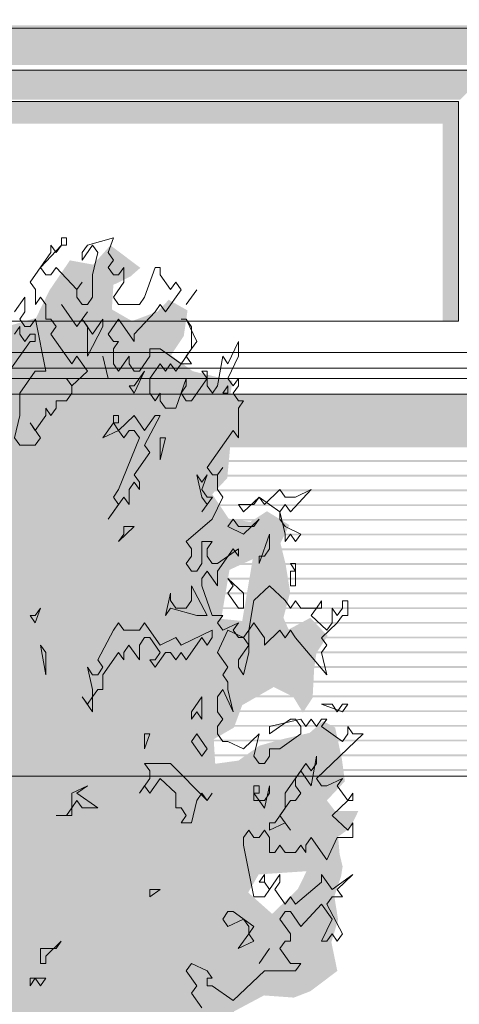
# Model space of a CAD drawing. Header units: metres. Extents: x -111 to -1, y -8 to 26.
# Tile 106 of 209: x -25.065 to -24.223, y 0.763 to 2.647. Entities that reach past the tile are written whole.
import ezdxf

# ---------------------------------------------------------------- set-up
doc = ezdxf.new("R2010")
doc.units = ezdxf.units.M
doc.header["$MEASUREMENT"] = 0
for name, color, linetype in [('10 Fassade', 7, 'Continuous'), ('10 Wand außen', 7, 'Continuous'), ('60 Pflanzen außen', 7, 'Continuous'), ('94 Genehmigungsplanung Bemaßung', 7, 'Continuous')]:
    doc.layers.add(name, color=color, linetype=linetype)
doc.styles.add('ERSTELLTER_STIL_2', font='arial.ttf')
doc.dimstyles.new('ERSTELLTER_STIL__1', dxfattribs={"dimtxt": 0.25, "dimasz": 0.19, "dimexe": 0.18, "dimexo": 0.1, "dimgap": 0, "dimtad": 1, "dimtih": 1, "dimtoh": 1, "dimzin": 0, "dimdsep": 46, "dimtxsty": 'ERSTELLTER_STIL_2', "dimblk": 'ARROWHEAD_6', "dimblk1": 'ARROWHEAD_6', "dimblk2": 'ARROWHEAD_6', "dimcen": 0.09, "dimclrd": 7, "dimclre": 7, "dimclrt": 7, "dimazin": 0, "dimtfac": 1, "dimtdec": 4, "dimtmove": 0, "dimatfit": 3, "dimfxl": 1, "dimtolj": 1, "dimtzin": 0, "dimarcsym": 0})

# ---------------------------------------------------------------- blocks, each defined once
blk = doc.blocks.new('Sträucher 27[11]_1', base_point=(-25.1121, 0.0201))
at = {"layer": '60 Pflanzen außen', "linetype": 'Continuous', "lineweight": 0, "true_color": 0xffffff}
h = blk.add_hatch(color=7, dxfattribs=at)
h.paths.add_polyline_path([(-24.6907, 1.2234), (-24.6936, 1.2703), (-24.6548, 1.2927), (-24.639, 1.3355), (-24.5788, 1.3701), (-24.5415, 1.3518), (-24.5228, 1.3212), (-24.5042, 1.3497), (-24.5013, 1.4048), (-24.497, 1.4353), (-24.4755, 1.4679), (-24.5085, 1.5026), (-24.5501, 1.4802), (-24.5601, 1.5026), (-24.5472, 1.5515), (-24.5558, 1.6045), (-24.5658, 1.6453), (-24.5486, 1.6799), (-24.5917, 1.7064), (-24.6232, 1.686), (-24.6648, 1.6921), (-24.6964, 1.739), (-24.6677, 1.7696), (-24.6619, 1.8315), (-24.6734, 1.8662), (-24.6662, 1.8988), (-24.6576, 1.9559), (-24.7337, 1.9742), (-24.7753, 2.0048), (-24.7509, 2.0415), (-24.7437, 2.0904), (-24.7796, 2.1108), (-24.8011, 2.0884), (-24.8499, 2.07), (-24.8886, 2.0924), (-24.8857, 2.1393), (-24.8527, 2.1556), (-24.8341, 2.1719), (-24.8914, 2.2151), (-24.9244, 2.178), (-24.9689, 2.1862), (-25.0079, 2.1291), (-25.0338, 2.0761), (-25.1514, 2.0415), (-25.1686, 2.0721), (-25.2117, 2.1108), (-25.2361, 2.0823), (-25.2289, 2.0048), (-25.2892, 2.0028), (-25.3021, 2.0334), (-25.3566, 2.0578), (-25.3881, 2.0313), (-25.4125, 2.013), (-25.4412, 2.0232), (-25.4857, 2.0456), (-25.5273, 2.0538), (-25.533, 2.0008), (-25.5259, 1.9559), (-25.5804, 1.9437), (-25.5947, 1.9172), (-25.5775, 1.8622), (-25.5345, 1.8357), (-25.4958, 1.8072), (-25.4441, 1.7725), (-25.4327, 1.7134), (-25.4642, 1.7399), (-25.49, 1.7684), (-25.5245, 1.8092), (-25.5503, 1.7766), (-25.5718, 1.7501), (-25.6019, 1.7664), (-25.655, 1.775), (-25.678, 1.7281), (-25.6651, 1.7057), (-25.5991, 1.6771), (-25.6349, 1.6547), (-25.6751, 1.6588), (-25.7268, 1.6914), (-25.7153, 1.6344), (-25.7052, 1.5793), (-25.6866, 1.5488), (-25.6637, 1.508), (-25.6421, 1.4835), (-25.5919, 1.4795), (-25.5747, 1.4733), (-25.5417, 1.4693), (-25.5446, 1.4468), (-25.5934, 1.4428), (-25.6364, 1.4448), (-25.6809, 1.4285), (-25.711, 1.4), (-25.7584, 1.3653), (-25.7827, 1.2879), (-25.7813, 1.2227), (-25.7655, 1.1778), (-25.7756, 1.1534), (-25.7928, 1.1106), (-25.7297, 1.0882), (-25.7412, 1.0413), (-25.7369, 0.9964), (-25.7455, 0.9924), (-25.7856, 1.0046), (-25.7957, 0.974), (-25.8051, 0.9108), (-25.7785, 0.9108), (-25.7354, 0.9251), (-25.724, 0.8925), (-25.7498, 0.8782), (-25.7842, 0.8416), (-25.7527, 0.8134), (-25.7125, 0.8175), (-25.7297, 0.793), (-25.7699, 0.738), (-25.7512, 0.7258), (-25.7269, 0.7095), (-25.7469, 0.683), (-25.7312, 0.6463), (-25.7082, 0.6483), (-25.6795, 0.6463), (-25.6781, 0.5892), (-25.6551, 0.5872), (-25.625, 0.5811), (-25.6264, 0.5281), (-25.5949, 0.5179), (-25.582, 0.5423), (-25.5691, 0.5974), (-25.5461, 0.5627), (-25.5231, 0.5057), (-25.5246, 0.5525), (-25.5131, 0.5709), (-25.5045, 0.5546), (-25.4801, 0.5383), (-25.4643, 0.5566), (-25.4155, 0.5749), (-25.3998, 0.5647), (-25.4012, 0.5423), (-25.3782, 0.5444), (-25.3424, 0.5382), (-25.3166, 0.5056), (-25.2936, 0.4669), (-25.2735, 0.4363), (-25.2592, 0.3833), (-25.2491, 0.3324), (-25.2305, 0.2611), (-25.2119, 0.2019), (-25.186, 0.098), (-25.1803, 0.0201), (-25.1413, 0.0201), (-25.1083, 0.0369), (-25.0653, 0.0201), (-25.071, 0.098), (-25.0609, 0.1714), (-25.0337, 0.2712), (-25.0035, 0.3711), (-24.949, 0.4697), (-24.9318, 0.4473), (-24.8859, 0.4392), (-24.8457, 0.5044), (-24.7984, 0.5207), (-24.751, 0.5288), (-24.7295, 0.5553), (-24.685, 0.6124), (-24.6563, 0.6022), (-24.6448, 0.7082), (-24.6549, 0.7497), (-24.5975, 0.7803), (-24.5401, 0.7762), (-24.5085, 0.7884), (-24.4569, 0.8272), (-24.4683, 0.8822), (-24.4554, 0.925), (-24.4626, 0.9698), (-24.4497, 1.0085), (-24.4468, 1.0269), (-24.4526, 1.0513), (-24.4554, 1.084), (-24.4325, 1.1003), (-24.4167, 1.1329), (-24.4612, 1.1329), (-24.4769, 1.1533), (-24.4425, 1.1899), (-24.4482, 1.2327), (-24.4611, 1.2927), (-24.4841, 1.3049), (-24.5099, 1.2825), (-24.563, 1.2702), (-24.606, 1.258), (-24.6462, 1.2295)])
h.paths.add_polyline_path([(-25.1771, 0.528), (-25.1599, 0.5178), (-25.1656, 0.4119), (-25.1671, 0.3242), (-25.1829, 0.3935), (-25.2044, 0.4547), (-25.2244, 0.5362), (-25.2173, 0.5484)], flags=0)
h.paths.add_polyline_path([(-25.124, 0.4506), (-25.1011, 0.526), (-25.0709, 0.5708), (-25.0595, 0.5545), (-25.0494, 0.5199), (-25.0466, 0.4404), (-25.0466, 0.365), (-25.0681, 0.2794), (-25.0882, 0.206), (-25.114, 0.1062), (-25.1241, 0.2121), (-25.1312, 0.3691)], flags=0)
h.paths.add_polyline_path([(-24.5817, 0.9364), (-24.6276, 0.9772), (-24.6075, 1.0118), (-24.5157, 1.0179), (-24.5329, 0.9833)], flags=0)
h.paths.add_polyline_path([(-24.6634, 1.5943), (-24.6189, 1.6147), (-24.639, 1.4965), (-24.6792, 1.5006)], flags=0)
at = {"layer": '60 Pflanzen außen', "color": 8, "linetype": 'Continuous', "lineweight": 18}
for p, q in [((-24.9753, 2.2293), (-24.9853, 2.2293)), ((-24.9853, 2.2293), (-24.9853, 2.2151)), ((-24.9753, 2.2151), (-24.9753, 2.2293)), ((-24.8856, 2.2293), (-24.9354, 2.2151)), ((-24.8956, 2.201), (-24.8856, 2.2293)), ((-25.0252, 2.1727), (-24.9853, 2.2151)), ((-24.9953, 2.201), (-25.0052, 2.2151)), ((-25.0052, 2.2151), (-25.0052, 2.201)), ((-24.9853, 2.2151), (-24.9953, 2.201)), ((-24.9853, 2.2151), (-24.9753, 2.2151)), ((-24.9454, 2.1868), (-24.9255, 2.2151)), ((-24.9354, 2.2151), (-24.9454, 2.201)), ((-24.9255, 2.2151), (-24.9155, 2.201)), ((-25.0052, 2.201), (-25.0451, 2.1443)), ((-24.9454, 2.201), (-24.9454, 2.1868)), ((-24.9155, 2.201), (-24.9255, 2.1585)), ((-24.8856, 2.1868), (-24.8956, 2.201)), ((-24.8956, 2.1726), (-24.8856, 2.1868)), ((-25.0152, 2.1585), (-25.0252, 2.1727)), ((-24.9953, 2.1727), (-25.0052, 2.1585)), ((-24.9554, 2.1302), (-24.9953, 2.1727)), ((-24.8856, 2.1585), (-24.8956, 2.1726)), ((-24.8657, 2.1726), (-24.8756, 2.1585)), ((-24.8657, 2.1443), (-24.8657, 2.1726)), ((-24.8059, 2.1726), (-24.8258, 2.116)), ((-24.7959, 2.1726), (-24.8059, 2.1726)), ((-24.7959, 2.1585), (-24.7959, 2.1726)), ((-25.0052, 2.1585), (-25.0152, 2.1585)), ((-24.9255, 2.1585), (-24.9255, 2.116)), ((-24.8756, 2.1585), (-24.8856, 2.1585)), ((-24.776, 2.1302), (-24.7959, 2.1585)), ((-25.0451, 2.1443), (-25.0351, 2.1302)), ((-25.0351, 2.1302), (-25.0351, 2.1019)), ((-24.9554, 2.1302), (-24.9454, 2.1443)), ((-24.9454, 2.1443), (-24.9554, 2.1302)), ((-24.9554, 2.116), (-24.9554, 2.1302)), ((-24.8856, 2.116), (-24.8657, 2.1443)), ((-24.7859, 2.0877), (-24.756, 2.1301)), ((-24.766, 2.1443), (-24.776, 2.1302)), ((-24.756, 2.1301), (-24.766, 2.1443)), ((-24.7261, 2.1301), (-24.7461, 2.1018)), ((-24.7461, 2.1018), (-24.7261, 2.1301)), ((-25.0551, 2.116), (-25.075, 2.0877)), ((-25.0551, 2.0877), (-25.0551, 2.116)), ((-25.0351, 2.1019), (-25.0252, 2.116)), ((-25.0252, 2.116), (-25.0152, 2.1019)), ((-24.9454, 2.1018), (-24.9554, 2.116)), ((-24.9255, 2.116), (-24.9355, 2.1018)), ((-24.8756, 2.1018), (-24.8856, 2.116)), ((-24.8258, 2.116), (-24.8358, 2.1018)), ((-25.0152, 2.1019), (-25.0152, 2.0735)), ((-24.9554, 2.0594), (-24.9853, 2.1018)), ((-24.9853, 2.1018), (-24.9554, 2.0594)), ((-24.9355, 2.1018), (-24.9454, 2.1018)), ((-24.8358, 2.1018), (-24.8756, 2.1018)), ((-24.8059, 2.0877), (-24.7959, 2.1018)), ((-24.7959, 2.1018), (-24.7859, 2.0877)), ((-25.0651, 2.0735), (-25.0551, 2.0877)), ((-25.0551, 2.0594), (-25.0651, 2.0735)), ((-25.0351, 2.0735), (-25.0451, 2.0594)), ((-25.0152, 1.9744), (-25.0351, 2.0735)), ((-25.0152, 2.0735), (-25.0052, 2.0735)), ((-25.0052, 2.0735), (-24.9953, 2.0594)), ((-24.9355, 2.0877), (-24.9554, 2.0594)), ((-24.9554, 2.0594), (-24.9454, 2.0735)), ((-24.9454, 2.0735), (-24.9355, 2.0877)), ((-24.9454, 2.0735), (-24.9355, 2.0594)), ((-24.9255, 2.0452), (-24.9454, 2.0735)), ((-24.9056, 2.0735), (-24.9255, 2.0452)), ((-24.9056, 2.0594), (-24.9056, 2.0735)), ((-24.8956, 2.0452), (-24.8757, 2.0735)), ((-24.8757, 2.0735), (-24.8457, 2.031)), ((-24.8457, 2.0452), (-24.8059, 2.0877)), ((-24.7461, 2.0735), (-24.756, 2.0735)), ((-24.756, 2.0735), (-24.7461, 2.0735)), ((-24.7261, 2.031), (-24.7461, 2.0735)), ((-24.7461, 2.0735), (-24.7361, 2.0593)), ((-25.0651, 2.0594), (-25.075, 2.0452)), ((-25.0651, 2.0452), (-25.0651, 2.0594)), ((-25.0451, 2.0594), (-25.0551, 2.0594)), ((-24.9953, 2.0594), (-25.0052, 2.0452)), ((-24.9355, 2.0594), (-24.9355, 2.0027)), ((-24.9355, 2.0027), (-24.9056, 2.0594)), ((-24.7361, 2.0593), (-24.7361, 2.0169)), ((-25.0551, 2.031), (-25.0651, 2.0452)), ((-25.0451, 2.0452), (-25.0551, 2.031)), ((-25.0352, 2.0452), (-25.0451, 2.0452)), ((-25.0352, 2.031), (-25.0352, 2.0452)), ((-25.0052, 2.0452), (-24.9654, 1.9886)), ((-24.8856, 2.031), (-24.8956, 2.0452)), ((-24.8457, 2.031), (-24.8457, 2.0452)), ((-25.085, 1.9744), (-25.0451, 2.031)), ((-25.0451, 2.031), (-25.0352, 2.031)), ((-24.8856, 2.0169), (-24.8757, 2.031)), ((-24.8757, 2.031), (-24.8856, 2.031)), ((-24.8856, 1.9885), (-24.8856, 2.0169)), ((-24.7959, 2.0169), (-24.8158, 2.0169)), ((-24.8158, 2.0169), (-24.8158, 2.0027)), ((-24.756, 1.9885), (-24.7959, 2.0169)), ((-24.7361, 2.0169), (-24.756, 1.9885)), ((-24.7461, 2.0027), (-24.7261, 2.031)), ((-24.6464, 2.031), (-24.6663, 1.9885)), ((-24.6464, 2.0027), (-24.6464, 2.031)), ((-24.9654, 1.9886), (-24.9554, 2.0027)), ((-24.9554, 2.0027), (-24.9355, 1.9744)), ((-24.9056, 2.0027), (-24.8956, 1.9602)), ((-24.8956, 1.9602), (-24.9056, 2.0027)), ((-24.8557, 2.0027), (-24.8757, 1.9744)), ((-24.8557, 1.9885), (-24.8557, 2.0027)), ((-24.8158, 2.0027), (-24.8358, 1.9744)), ((-24.7361, 1.9885), (-24.7461, 2.0027)), ((-24.6763, 2.0027), (-24.6863, 1.946)), ((-24.6663, 1.9885), (-24.6763, 2.0027)), ((-24.6663, 1.9602), (-24.6464, 2.0027)), ((-24.8757, 1.9744), (-24.8856, 1.9885)), ((-24.8458, 1.9744), (-24.8557, 1.9885)), ((-24.8158, 1.9602), (-24.7959, 1.9885)), ((-24.7959, 1.9885), (-24.7859, 1.9744)), ((-24.7859, 1.9744), (-24.776, 1.9885)), ((-24.776, 1.9885), (-24.766, 1.9744)), ((-24.766, 1.9744), (-24.756, 1.9885)), ((-24.756, 1.9885), (-24.7361, 1.9885)), ((-25.0651, 1.9319), (-25.0352, 1.9744)), ((-25.0352, 1.9744), (-25.0152, 1.9744)), ((-24.9654, 1.9461), (-24.9753, 1.9602)), ((-24.9753, 1.9602), (-24.9654, 1.9461)), ((-24.9355, 1.9744), (-24.9654, 1.9461)), ((-24.8358, 1.9744), (-24.8458, 1.9744)), ((-24.8458, 1.9319), (-24.8258, 1.9744)), ((-24.8258, 1.9744), (-24.8458, 1.9461)), ((-24.8159, 1.9319), (-24.8158, 1.9602)), ((-24.7461, 1.9602), (-24.766, 1.9036)), ((-24.7461, 1.946), (-24.7461, 1.9602)), ((-24.7062, 1.9602), (-24.7361, 1.9177)), ((-24.7062, 1.9744), (-24.7162, 1.9744)), ((-24.7162, 1.9744), (-24.7062, 1.9602)), ((-24.7062, 1.946), (-24.7062, 1.9744)), ((-24.6564, 1.946), (-24.6663, 1.9602)), ((-24.6464, 1.9602), (-24.6564, 1.946)), ((-24.6464, 1.946), (-24.6464, 1.9602)), ((-24.9654, 1.9461), (-24.9654, 1.9319)), ((-24.8557, 1.9461), (-24.8458, 1.9319)), ((-24.8458, 1.9461), (-24.8557, 1.9461)), ((-24.756, 1.9319), (-24.7461, 1.946)), ((-24.6962, 1.9319), (-24.7062, 1.946)), ((-24.6863, 1.946), (-24.6962, 1.9319)), ((-24.6663, 1.946), (-24.6763, 1.9319)), ((-24.6663, 1.9319), (-24.6663, 1.946)), ((-24.6564, 1.9319), (-24.6464, 1.946)), ((-25.0651, 1.8894), (-25.0651, 1.9319)), ((-24.9654, 1.9319), (-24.9754, 1.9177)), ((-24.8059, 1.9177), (-24.8159, 1.9319)), ((-24.7959, 1.9319), (-24.8059, 1.9177)), ((-24.7959, 1.9177), (-24.7959, 1.9319)), ((-24.7461, 1.9177), (-24.756, 1.9319)), ((-24.6763, 1.9319), (-24.6663, 1.9319)), ((-24.6464, 1.9177), (-24.6564, 1.9319)), ((-25.0053, 1.8894), (-25.0152, 1.9036)), ((-25.0152, 1.9036), (-25.0152, 1.8894)), ((-24.9953, 1.9036), (-25.0053, 1.8894)), ((-24.9754, 1.9177), (-24.9953, 1.9178)), ((-24.9953, 1.9178), (-24.9953, 1.9036)), ((-24.7859, 1.9036), (-24.7959, 1.9177)), ((-24.766, 1.9036), (-24.7859, 1.9036)), ((-24.7361, 1.9177), (-24.7461, 1.9177)), ((-24.6464, 1.9036), (-24.6364, 1.9177)), ((-24.6364, 1.9177), (-24.6464, 1.9177)), ((-24.6464, 1.8469), (-24.6464, 1.9036)), ((-25.075, 1.847), (-25.0651, 1.8894)), ((-25.0152, 1.8894), (-25.0352, 1.8611)), ((-24.8757, 1.8894), (-24.8856, 1.8894)), ((-24.8856, 1.8894), (-24.8856, 1.8753)), ((-24.8458, 1.8894), (-24.8757, 1.8611)), ((-24.8757, 1.8753), (-24.8757, 1.8894)), ((-24.8258, 1.8611), (-24.8458, 1.8894)), ((-24.8258, 1.8328), (-24.7959, 1.8894)), ((-24.8059, 1.8894), (-24.8258, 1.8611)), ((-24.7959, 1.8894), (-24.8059, 1.8894)), ((-25.0352, 1.8611), (-25.0451, 1.8753)), ((-25.0451, 1.8753), (-25.0252, 1.8469)), ((-24.8856, 1.8753), (-24.9056, 1.8469)), ((-24.8757, 1.8611), (-24.8856, 1.8753)), ((-24.8856, 1.8753), (-24.8757, 1.8753)), ((-25.0651, 1.8328), (-25.075, 1.847)), ((-25.0252, 1.8469), (-25.0352, 1.8328)), ((-24.9056, 1.8469), (-24.8757, 1.8611)), ((-24.8757, 1.8611), (-24.8657, 1.8469)), ((-24.8358, 1.8469), (-24.8757, 1.7478)), ((-24.8657, 1.8469), (-24.8557, 1.8611)), ((-24.8557, 1.8611), (-24.8458, 1.8611)), ((-24.8458, 1.8611), (-24.8358, 1.8469)), ((-24.7959, 1.8044), (-24.786, 1.8469)), ((-24.786, 1.8469), (-24.7959, 1.8469)), ((-24.7959, 1.8469), (-24.7959, 1.8044)), ((-24.7062, 1.7903), (-24.6564, 1.8611)), ((-24.6564, 1.8611), (-24.6464, 1.8469)), ((-25.0352, 1.8328), (-25.0651, 1.8328)), ((-24.8159, 1.8186), (-24.8258, 1.8328)), ((-24.8458, 1.7761), (-24.8159, 1.8186)), ((-24.6962, 1.7761), (-24.7062, 1.7903)), ((-24.6863, 1.7761), (-24.6763, 1.7903)), ((-24.6763, 1.7903), (-24.6863, 1.7761)), ((-24.8358, 1.762), (-24.8458, 1.7761)), ((-24.7261, 1.7761), (-24.7162, 1.7336)), ((-24.7162, 1.7619), (-24.7261, 1.7761)), ((-24.7162, 1.7478), (-24.7062, 1.7761)), ((-24.7062, 1.7761), (-24.7162, 1.7619)), ((-24.6863, 1.7761), (-24.6962, 1.7761)), ((-24.6863, 1.7478), (-24.6863, 1.7761)), ((-24.8557, 1.7478), (-24.8458, 1.762)), ((-24.8458, 1.762), (-24.8358, 1.7478)), ((-24.8358, 1.7478), (-24.8358, 1.762)), ((-24.8956, 1.6912), (-24.8657, 1.7336)), ((-24.8757, 1.7478), (-24.8857, 1.7336)), ((-24.8857, 1.7336), (-24.8757, 1.7195)), ((-24.8657, 1.7336), (-24.8557, 1.7195)), ((-24.8557, 1.7195), (-24.8557, 1.7478)), ((-24.7062, 1.7336), (-24.7162, 1.7478)), ((-24.7162, 1.7336), (-24.7062, 1.7195)), ((-24.7162, 1.7053), (-24.6962, 1.7336)), ((-24.6962, 1.7336), (-24.7062, 1.7336)), ((-24.6963, 1.6911), (-24.6763, 1.7336)), ((-24.6763, 1.7336), (-24.6863, 1.7478)), ((-24.6364, 1.7053), (-24.6065, 1.7336)), ((-24.6065, 1.7336), (-24.6165, 1.7195)), ((-24.5966, 1.7195), (-24.6065, 1.7336)), ((-24.6065, 1.7336), (-24.5667, 1.7053)), ((-24.5667, 1.7478), (-24.5966, 1.7195)), ((-24.5567, 1.7336), (-24.5667, 1.7478)), ((-24.5367, 1.7336), (-24.5567, 1.7336)), ((-24.5467, 1.7053), (-24.5068, 1.7478)), ((-24.5068, 1.7478), (-24.5367, 1.7336)), ((-24.8757, 1.7195), (-24.8956, 1.6912)), ((-24.7062, 1.7195), (-24.7162, 1.7053)), ((-24.6165, 1.7195), (-24.6464, 1.7195)), ((-24.6464, 1.7195), (-24.6364, 1.7053)), ((-24.5667, 1.7053), (-24.5567, 1.7194)), ((-24.5567, 1.7194), (-24.5467, 1.7053)), ((-24.5667, 1.7053), (-24.5567, 1.6628)), ((-24.5667, 1.6911), (-24.5667, 1.7053)), ((-24.8757, 1.6487), (-24.8458, 1.677)), ((-24.8458, 1.677), (-24.8657, 1.677)), ((-24.8657, 1.677), (-24.8657, 1.6628)), ((-24.7461, 1.6487), (-24.6963, 1.6911)), ((-24.6564, 1.6911), (-24.6663, 1.677)), ((-24.6663, 1.677), (-24.6364, 1.6628)), ((-24.6464, 1.677), (-24.6564, 1.6911)), ((-24.6165, 1.677), (-24.6464, 1.677)), ((-24.6364, 1.6628), (-24.6065, 1.6911)), ((-24.6065, 1.6911), (-24.6165, 1.677)), ((-24.5567, 1.677), (-24.5667, 1.6911)), ((-24.5268, 1.6628), (-24.5567, 1.677)), ((-24.8657, 1.6628), (-24.8757, 1.6487)), ((-24.6065, 1.6062), (-24.5866, 1.6628)), ((-24.5866, 1.6628), (-24.5866, 1.6345)), ((-24.5567, 1.6628), (-24.5567, 1.6486)), ((-24.5567, 1.6486), (-24.5467, 1.6628)), ((-24.5467, 1.6628), (-24.5368, 1.6486)), ((-24.5368, 1.6486), (-24.5268, 1.6628)), ((-24.7361, 1.6345), (-24.7461, 1.6487)), ((-24.6963, 1.6487), (-24.7162, 1.6487)), ((-24.7162, 1.6487), (-24.7162, 1.6062)), ((-24.7062, 1.6345), (-24.6963, 1.6487)), ((-24.7461, 1.6062), (-24.7361, 1.6203)), ((-24.7361, 1.6203), (-24.7361, 1.6345)), ((-24.7062, 1.6203), (-24.7062, 1.6345)), ((-24.6963, 1.6062), (-24.7062, 1.6203)), ((-24.6863, 1.592), (-24.6564, 1.6345)), ((-24.6464, 1.6345), (-24.6863, 1.6062)), ((-24.6564, 1.6345), (-24.6464, 1.6203)), ((-24.6464, 1.6203), (-24.6464, 1.6345)), ((-24.5966, 1.6203), (-24.6065, 1.6203)), ((-24.6065, 1.6203), (-24.6065, 1.6062)), ((-24.5866, 1.6345), (-24.5966, 1.6203)), ((-24.7361, 1.592), (-24.7461, 1.6062)), ((-24.7162, 1.6062), (-24.7262, 1.592)), ((-24.6863, 1.6062), (-24.6963, 1.6062)), ((-24.5368, 1.6062), (-24.5467, 1.6062)), ((-24.5467, 1.6062), (-24.5368, 1.592)), ((-24.5368, 1.5637), (-24.5368, 1.6062)), ((-24.7262, 1.592), (-24.7361, 1.592)), ((-24.7162, 1.5778), (-24.7062, 1.592)), ((-24.7062, 1.592), (-24.6863, 1.5637)), ((-24.6863, 1.5637), (-24.6863, 1.592)), ((-24.5368, 1.592), (-24.5467, 1.592)), ((-24.5467, 1.592), (-24.5467, 1.5637)), ((-24.7062, 1.507), (-24.7361, 1.5637)), ((-24.7361, 1.5637), (-24.7361, 1.5354)), ((-24.7162, 1.5637), (-24.7162, 1.5778)), ((-24.6963, 1.507), (-24.7162, 1.5637)), ((-24.6365, 1.5495), (-24.6664, 1.5778)), ((-24.6664, 1.5778), (-24.6564, 1.5637)), ((-24.6564, 1.5637), (-24.6664, 1.5495)), ((-24.5866, 1.5637), (-24.6165, 1.5354)), ((-24.5567, 1.5354), (-24.5866, 1.5637)), ((-24.5467, 1.5637), (-24.5368, 1.5637)), ((-24.776, 1.5495), (-24.786, 1.507)), ((-24.776, 1.5354), (-24.776, 1.5495)), ((-24.6664, 1.5495), (-24.6464, 1.5212)), ((-24.6365, 1.5212), (-24.6365, 1.5495)), ((-24.766, 1.5212), (-24.776, 1.5354)), ((-24.7361, 1.5354), (-24.7461, 1.5212)), ((-24.6165, 1.5354), (-24.6265, 1.4787)), ((-24.5467, 1.5212), (-24.5567, 1.5354)), ((-24.5368, 1.5353), (-24.5467, 1.5212)), ((-24.5268, 1.5212), (-24.5368, 1.5353)), ((-24.4869, 1.5353), (-24.4969, 1.5212)), ((-24.4869, 1.5212), (-24.4869, 1.5353)), ((-24.4371, 1.5353), (-24.4471, 1.5353)), ((-24.4471, 1.5353), (-24.4471, 1.5212)), ((-24.4371, 1.507), (-24.4371, 1.5353)), ((-25.0452, 1.5071), (-25.0352, 1.4929)), ((-25.0352, 1.5071), (-25.0452, 1.5071)), ((-25.0352, 1.4929), (-25.0252, 1.5212)), ((-25.0252, 1.5212), (-25.0352, 1.5071)), ((-24.786, 1.507), (-24.776, 1.5212)), ((-24.776, 1.5212), (-24.7262, 1.507)), ((-24.7461, 1.5212), (-24.766, 1.5212)), ((-24.7262, 1.507), (-24.7062, 1.507)), ((-24.6763, 1.507), (-24.6963, 1.507)), ((-24.6863, 1.4929), (-24.6763, 1.507)), ((-24.6464, 1.5212), (-24.6365, 1.5212)), ((-24.4969, 1.5212), (-24.5268, 1.5212)), ((-24.5069, 1.507), (-24.4969, 1.5212)), ((-24.477, 1.4787), (-24.5069, 1.507)), ((-24.4969, 1.5212), (-24.4869, 1.5212)), ((-24.457, 1.507), (-24.467, 1.5212)), ((-24.467, 1.5212), (-24.467, 1.4929)), ((-24.4471, 1.5212), (-24.457, 1.507)), ((-24.457, 1.4929), (-24.4471, 1.507)), ((-24.4471, 1.507), (-24.4371, 1.507)), ((-24.8757, 1.4929), (-24.8857, 1.4787)), ((-24.8657, 1.4787), (-24.8757, 1.4929)), ((-24.8259, 1.4929), (-24.8358, 1.4787)), ((-24.796, 1.4504), (-24.8259, 1.4929)), ((-24.6763, 1.4787), (-24.6863, 1.4929)), ((-24.6464, 1.4929), (-24.6763, 1.4787)), ((-24.6564, 1.4787), (-24.6464, 1.4929)), ((-24.6265, 1.4787), (-24.6165, 1.4929)), ((-24.6165, 1.4929), (-24.5966, 1.4645)), ((-24.4869, 1.4645), (-24.457, 1.4929)), ((-24.467, 1.4929), (-24.477, 1.4787)), ((-24.8857, 1.4787), (-24.9156, 1.4221)), ((-24.8358, 1.4787), (-24.8657, 1.4787)), ((-24.6963, 1.4787), (-24.7561, 1.4504)), ((-24.6963, 1.4646), (-24.6963, 1.4787)), ((-24.6863, 1.4362), (-24.6664, 1.4787)), ((-24.6664, 1.4787), (-24.6365, 1.4646)), ((-24.6464, 1.4646), (-24.6564, 1.4787)), ((-24.6265, 1.4787), (-24.6365, 1.4646)), ((-24.6265, 1.4362), (-24.6265, 1.4787)), ((-24.5966, 1.4504), (-24.5667, 1.4787)), ((-24.5667, 1.4787), (-24.5567, 1.4645)), ((-24.5567, 1.4645), (-24.5467, 1.4787)), ((-24.5467, 1.4787), (-24.5368, 1.4645)), ((-25.0153, 1.3938), (-25.0252, 1.4504)), ((-25.0252, 1.4504), (-25.0153, 1.4363)), ((-24.8657, 1.4363), (-24.8558, 1.4504)), ((-24.8558, 1.4504), (-24.8358, 1.4221)), ((-24.8358, 1.4504), (-24.8259, 1.4646)), ((-24.8358, 1.4221), (-24.8358, 1.4504)), ((-24.8259, 1.4646), (-24.8159, 1.4646)), ((-24.8159, 1.4646), (-24.796, 1.4362)), ((-24.7661, 1.4646), (-24.796, 1.4504)), ((-24.7561, 1.4504), (-24.7661, 1.4646)), ((-24.7461, 1.4221), (-24.7162, 1.4646)), ((-24.7162, 1.4646), (-24.7062, 1.4504)), ((-24.7062, 1.4504), (-24.6963, 1.4646)), ((-24.6365, 1.4646), (-24.6464, 1.4646)), ((-24.6265, 1.4504), (-24.6464, 1.4221)), ((-24.6365, 1.4646), (-24.6265, 1.4504)), ((-24.5966, 1.4645), (-24.5966, 1.4504)), ((-24.5368, 1.4645), (-24.477, 1.3937)), ((-24.477, 1.4504), (-24.4869, 1.4645)), ((-24.4869, 1.4362), (-24.477, 1.4504)), ((-25.0153, 1.4363), (-25.0153, 1.3938)), ((-24.9056, 1.3938), (-24.8757, 1.4363)), ((-24.8757, 1.4363), (-24.8657, 1.4221)), ((-24.8657, 1.4221), (-24.8657, 1.4363)), ((-24.796, 1.4362), (-24.8059, 1.4221)), ((-24.8059, 1.4079), (-24.786, 1.4362)), ((-24.786, 1.4362), (-24.776, 1.4362)), ((-24.776, 1.4362), (-24.7661, 1.4221)), ((-24.7661, 1.4221), (-24.7561, 1.4362)), ((-24.7561, 1.4362), (-24.7461, 1.4221)), ((-24.6664, 1.4079), (-24.6863, 1.4362)), ((-24.6365, 1.3937), (-24.6265, 1.4362)), ((-24.477, 1.3937), (-24.4869, 1.4362)), ((-24.9156, 1.4221), (-24.9056, 1.4079)), ((-24.8059, 1.4221), (-24.8159, 1.4221)), ((-24.8159, 1.4221), (-24.8059, 1.4079)), ((-24.6464, 1.4221), (-24.6464, 1.4079)), ((-24.9256, 1.3938), (-24.9355, 1.4079)), ((-24.9355, 1.4079), (-24.9256, 1.3654)), ((-24.9156, 1.3938), (-24.9256, 1.3938)), ((-24.9056, 1.4079), (-24.9156, 1.3938)), ((-24.9056, 1.3654), (-24.9056, 1.3938)), ((-24.6763, 1.3937), (-24.6664, 1.4079)), ((-24.6664, 1.3796), (-24.6763, 1.3937)), ((-24.6464, 1.4079), (-24.6365, 1.3937)), ((-24.6664, 1.3654), (-24.6664, 1.3796)), ((-24.9256, 1.3654), (-24.9256, 1.3513)), ((-24.9256, 1.3513), (-24.9156, 1.3654)), ((-24.9156, 1.3654), (-24.9056, 1.3654)), ((-24.6863, 1.3513), (-24.6763, 1.3654)), ((-24.6763, 1.3654), (-24.6564, 1.3229)), ((-24.6564, 1.3229), (-24.6664, 1.3654)), ((-24.9355, 1.3371), (-24.9455, 1.3513)), ((-24.9455, 1.3513), (-24.9256, 1.323)), ((-24.9256, 1.3513), (-24.9355, 1.3371)), ((-24.9256, 1.323), (-24.9256, 1.3513)), ((-24.7162, 1.3513), (-24.7362, 1.3229)), ((-24.7162, 1.3088), (-24.7162, 1.3513)), ((-24.6863, 1.3229), (-24.6863, 1.3513)), ((-24.467, 1.3371), (-24.4869, 1.3371)), ((-24.4869, 1.3371), (-24.4471, 1.3229)), ((-24.457, 1.3229), (-24.467, 1.3371)), ((-24.4471, 1.3371), (-24.457, 1.3229)), ((-24.4471, 1.3229), (-24.4371, 1.3371)), ((-24.4371, 1.3371), (-24.4471, 1.3371)), ((-24.7362, 1.3088), (-24.7262, 1.3229)), ((-24.7362, 1.3229), (-24.7362, 1.3088)), ((-24.7262, 1.3229), (-24.7162, 1.3088)), ((-24.6764, 1.3088), (-24.6863, 1.3229)), ((-24.6863, 1.2946), (-24.6764, 1.3088)), ((-24.5268, 1.3088), (-24.5866, 1.2946)), ((-24.5866, 1.2804), (-24.5468, 1.3088)), ((-24.5468, 1.3088), (-24.5368, 1.3088)), ((-24.5368, 1.3088), (-24.5268, 1.2946)), ((-24.5169, 1.2946), (-24.5268, 1.3088)), ((-24.5069, 1.3088), (-24.5169, 1.2946)), ((-24.4969, 1.2946), (-24.5069, 1.3088)), ((-24.4869, 1.3088), (-24.4969, 1.2946)), ((-24.4869, 1.2946), (-24.477, 1.3088)), ((-24.477, 1.3088), (-24.4869, 1.3088)), ((-24.6863, 1.2805), (-24.6863, 1.2946)), ((-24.5866, 1.2946), (-24.5866, 1.2804)), ((-24.5268, 1.2946), (-24.5268, 1.2804)), ((-24.4471, 1.2663), (-24.4869, 1.2946)), ((-24.4271, 1.2804), (-24.4371, 1.2946)), ((-24.4371, 1.2946), (-24.4371, 1.2804)), ((-24.8259, 1.2521), (-24.8159, 1.2805)), ((-24.8159, 1.2805), (-24.8259, 1.2805)), ((-24.8259, 1.2805), (-24.8259, 1.2521)), ((-24.7262, 1.2805), (-24.7362, 1.2663)), ((-24.7362, 1.2663), (-24.7162, 1.238)), ((-24.7063, 1.2521), (-24.7262, 1.2805)), ((-24.6764, 1.2663), (-24.6863, 1.2805)), ((-24.6664, 1.2663), (-24.6764, 1.2663)), ((-24.6365, 1.2521), (-24.6664, 1.2663)), ((-24.6066, 1.2804), (-24.6365, 1.2521)), ((-24.6165, 1.238), (-24.6066, 1.2804)), ((-24.5268, 1.2804), (-24.5667, 1.2521)), ((-24.4969, 1.1955), (-24.4072, 1.2804)), ((-24.4371, 1.2804), (-24.4471, 1.2663)), ((-24.4072, 1.2804), (-24.4271, 1.2804)), ((-24.7162, 1.238), (-24.7063, 1.2521)), ((-24.5667, 1.2521), (-24.5866, 1.2521)), ((-24.5866, 1.2521), (-24.5866, 1.238)), ((-24.6066, 1.2238), (-24.6165, 1.238)), ((-24.5866, 1.238), (-24.5966, 1.2238)), ((-24.5069, 1.1813), (-24.4969, 1.238)), ((-24.4969, 1.238), (-24.4969, 1.2238)), ((-24.776, 1.2238), (-24.8259, 1.2238)), ((-24.8259, 1.2238), (-24.8159, 1.2097)), ((-24.8159, 1.2097), (-24.8159, 1.1955)), ((-24.7063, 1.153), (-24.776, 1.2238)), ((-24.5966, 1.2238), (-24.6066, 1.2238)), ((-24.5169, 1.2238), (-24.5567, 1.1672)), ((-24.5368, 1.1955), (-24.5268, 1.2096)), ((-24.5268, 1.2096), (-24.5069, 1.1813)), ((-24.5069, 1.2096), (-24.5169, 1.2238)), ((-24.4969, 1.2238), (-24.5069, 1.2096)), ((-24.8159, 1.1955), (-24.8359, 1.1672)), ((-24.8159, 1.1672), (-24.796, 1.1955)), ((-24.796, 1.1955), (-24.7661, 1.1672)), ((-24.5368, 1.1813), (-24.5368, 1.1955)), ((-24.487, 1.1813), (-24.4969, 1.1955)), ((-24.4471, 1.1955), (-24.477, 1.1813)), ((-24.4571, 1.1813), (-24.4471, 1.1955)), ((-24.9355, 1.1814), (-24.9655, 1.1672)), ((-24.9555, 1.1672), (-24.9355, 1.1814)), ((-24.8359, 1.1672), (-24.8259, 1.1813)), ((-24.8259, 1.1813), (-24.8159, 1.1672)), ((-24.6066, 1.1813), (-24.6166, 1.1813)), ((-24.6166, 1.1813), (-24.6166, 1.153)), ((-24.6066, 1.1672), (-24.6066, 1.1813)), ((-24.5966, 1.1388), (-24.5866, 1.1813)), ((-24.5866, 1.1813), (-24.5866, 1.1672)), ((-24.5268, 1.1672), (-24.5368, 1.1813)), ((-24.477, 1.1813), (-24.487, 1.1813)), ((-24.4371, 1.153), (-24.4571, 1.1813)), ((-24.9655, 1.1672), (-24.9655, 1.1389)), ((-24.9655, 1.1389), (-24.9555, 1.153)), ((-24.9156, 1.1389), (-24.9555, 1.1672)), ((-24.9555, 1.153), (-24.9455, 1.1389)), ((-24.7661, 1.1672), (-24.7661, 1.1389)), ((-24.7362, 1.1105), (-24.7262, 1.153)), ((-24.7262, 1.153), (-24.7162, 1.1672)), ((-24.7162, 1.1672), (-24.7063, 1.153)), ((-24.7063, 1.153), (-24.6963, 1.1672)), ((-24.6963, 1.1672), (-24.7063, 1.153)), ((-24.6066, 1.153), (-24.6166, 1.1672)), ((-24.6166, 1.1672), (-24.6066, 1.1672)), ((-24.6166, 1.153), (-24.6066, 1.153)), ((-24.5966, 1.153), (-24.6066, 1.153)), ((-24.6066, 1.153), (-24.5966, 1.1388)), ((-24.5866, 1.1672), (-24.5966, 1.153)), ((-24.5667, 1.1247), (-24.5468, 1.153)), ((-24.5567, 1.1672), (-24.5567, 1.1388)), ((-24.5468, 1.153), (-24.5368, 1.153)), ((-24.5368, 1.153), (-24.5268, 1.1672)), ((-24.467, 1.1247), (-24.4371, 1.153)), ((-24.4271, 1.1671), (-24.4371, 1.153)), ((-24.4371, 1.153), (-24.4271, 1.153)), ((-24.4271, 1.153), (-24.4271, 1.1671)), ((-24.9655, 1.1389), (-24.9754, 1.1247)), ((-24.9655, 1.1247), (-24.9655, 1.1389)), ((-24.9455, 1.1389), (-24.9156, 1.1389)), ((-24.7661, 1.1389), (-24.7561, 1.1389)), ((-24.7561, 1.1389), (-24.7461, 1.1247)), ((-24.5567, 1.1388), (-24.5767, 1.1105)), ((-24.9754, 1.1247), (-24.9954, 1.1247)), ((-24.9954, 1.1247), (-24.9655, 1.1247)), ((-24.7461, 1.1247), (-24.7561, 1.1105)), ((-24.5468, 1.0963), (-24.5667, 1.1247)), ((-24.4371, 1.0963), (-24.467, 1.1247)), ((-24.7561, 1.1105), (-24.7362, 1.1105)), ((-24.6365, 1.0822), (-24.6265, 1.0964)), ((-24.6265, 1.0964), (-24.6166, 1.0822)), ((-24.6066, 1.0822), (-24.5966, 1.0963)), ((-24.5966, 1.0963), (-24.5867, 1.0822)), ((-24.5767, 1.1105), (-24.5867, 1.1105)), ((-24.5867, 1.1105), (-24.5867, 1.0963)), ((-24.5867, 1.0963), (-24.5567, 1.1105)), ((-24.5567, 1.1105), (-24.5468, 1.0963)), ((-24.4272, 1.1105), (-24.4371, 1.0963)), ((-24.4272, 1.0822), (-24.4272, 1.1105)), ((-24.6365, 1.068), (-24.6365, 1.0822)), ((-24.6166, 1.0822), (-24.6066, 1.0822)), ((-24.5867, 1.0822), (-24.5867, 1.0539)), ((-24.5169, 1.068), (-24.5069, 1.0822)), ((-24.5069, 1.0822), (-24.477, 1.0397)), ((-24.477, 1.0397), (-24.4571, 1.0822)), ((-24.4571, 1.0822), (-24.4272, 1.0822)), ((-24.6166, 0.9689), (-24.6365, 1.068)), ((-24.5767, 1.0539), (-24.5667, 1.068)), ((-24.5667, 1.068), (-24.5568, 1.0539)), ((-24.5368, 1.0539), (-24.5268, 1.068)), ((-24.5268, 1.068), (-24.5169, 1.0539)), ((-24.5169, 1.0539), (-24.5169, 1.068)), ((-24.5867, 1.0539), (-24.5767, 1.0539)), ((-24.5568, 1.0539), (-24.5368, 1.0539)), ((-24.5966, 1.0114), (-24.6066, 0.9972)), ((-24.5966, 0.9972), (-24.5966, 1.0114)), ((-24.5667, 1.0114), (-24.5867, 0.9831)), ((-24.5667, 0.9972), (-24.5667, 1.0114)), ((-24.467, 0.983), (-24.487, 1.0114)), ((-24.487, 1.0114), (-24.487, 0.9972)), ((-24.4272, 1.0114), (-24.467, 0.983)), ((-24.4571, 0.983), (-24.4272, 1.0114)), ((-24.8159, 0.9689), (-24.796, 0.9831)), ((-24.796, 0.9831), (-24.8159, 0.9831)), ((-24.8159, 0.9831), (-24.8159, 0.9689)), ((-24.6066, 0.9972), (-24.5966, 0.9972)), ((-24.5867, 0.9831), (-24.5966, 0.9972)), ((-24.5966, 0.9972), (-24.5867, 0.9831)), ((-24.5867, 0.9831), (-24.5966, 0.9689)), ((-24.5767, 0.9831), (-24.5667, 0.9972)), ((-24.5568, 0.9547), (-24.5767, 0.9831)), ((-24.487, 0.9972), (-24.5368, 0.9547)), ((-24.4471, 0.9689), (-24.4571, 0.983)), ((-24.5966, 0.9689), (-24.6166, 0.9689)), ((-24.5468, 0.9689), (-24.5568, 0.9547)), ((-24.5368, 0.9547), (-24.5468, 0.9689)), ((-24.477, 0.9547), (-24.467, 0.9689)), ((-24.467, 0.9689), (-24.4471, 0.9689)), ((-24.5269, 0.9122), (-24.487, 0.9547)), ((-24.487, 0.9547), (-24.467, 0.9264)), ((-24.4471, 0.8981), (-24.477, 0.9547)), ((-24.6664, 0.9406), (-24.6764, 0.9264)), ((-24.6764, 0.9264), (-24.6664, 0.9123)), ((-24.6564, 0.9406), (-24.6664, 0.9406)), ((-24.6664, 0.9123), (-24.6365, 0.9264)), ((-24.6166, 0.9123), (-24.6564, 0.9406)), ((-24.6365, 0.9264), (-24.6265, 0.9123)), ((-24.5667, 0.9264), (-24.5568, 0.9406)), ((-24.5468, 0.8981), (-24.5667, 0.9264)), ((-24.5568, 0.9406), (-24.5468, 0.9406)), ((-24.5468, 0.9406), (-24.5269, 0.9122)), ((-24.467, 0.9264), (-24.487, 0.8839)), ((-24.6265, 0.9123), (-24.6265, 0.8981)), ((-24.6265, 0.8981), (-24.6166, 0.9123)), ((-24.6265, 0.8981), (-24.6465, 0.8698)), ((-24.6166, 0.8839), (-24.6265, 0.8981)), ((-24.5468, 0.8839), (-24.5468, 0.8981)), ((-24.477, 0.8839), (-24.467, 0.8981)), ((-24.467, 0.8981), (-24.4571, 0.8839)), ((-24.4571, 0.8839), (-24.4471, 0.8981)), ((-25.0153, 0.8698), (-25.0253, 0.8698)), ((-25.0253, 0.8698), (-25.0253, 0.8415)), ((-25.0153, 0.8556), (-24.9854, 0.884)), ((-24.9954, 0.8698), (-25.0153, 0.8698)), ((-24.9854, 0.884), (-24.9954, 0.8698)), ((-24.6465, 0.8698), (-24.6166, 0.8839)), ((-24.5867, 0.8698), (-24.6066, 0.8414)), ((-24.6066, 0.8414), (-24.5867, 0.8698)), ((-24.5667, 0.8698), (-24.5568, 0.8839)), ((-24.5468, 0.8414), (-24.5667, 0.8698)), ((-24.5568, 0.8839), (-24.5468, 0.8839)), ((-24.487, 0.8839), (-24.477, 0.8839)), ((-25.0153, 0.8415), (-25.0153, 0.8556)), ((-25.0253, 0.8415), (-25.0153, 0.8415)), ((-24.7462, 0.8273), (-24.7362, 0.8415)), ((-24.7362, 0.8415), (-24.7063, 0.8273)), ((-24.5269, 0.8414), (-24.5468, 0.8414)), ((-24.5368, 0.8273), (-24.5269, 0.8414)), ((-25.0452, 0.799), (-25.0353, 0.8132)), ((-25.0153, 0.8132), (-25.0452, 0.8132)), ((-25.0452, 0.8132), (-25.0452, 0.799)), ((-25.0353, 0.8132), (-25.0253, 0.799)), ((-25.0253, 0.799), (-25.0153, 0.8132)), ((-24.7262, 0.799), (-24.7462, 0.8273)), ((-24.7063, 0.8273), (-24.6963, 0.8131)), ((-24.6963, 0.8131), (-24.7063, 0.8131)), ((-24.7063, 0.8131), (-24.7063, 0.799)), ((-24.6565, 0.7706), (-24.5966, 0.8273)), ((-24.5966, 0.8273), (-24.5368, 0.8273)), ((-24.7362, 0.7848), (-24.7262, 0.799)), ((-24.7063, 0.799), (-24.6963, 0.799)), ((-24.6963, 0.799), (-24.6565, 0.7706)), ((-24.7163, 0.7565), (-24.7362, 0.7848))]:
    blk.add_line(p, q, dxfattribs=at)
blk = doc.blocks.new('*D120', base_point=(-27236.1321, 0))
at = {"layer": '94 Genehmigungsplanung Bemaßung', "color": 7, "linetype": 'Continuous', "lineweight": 13}
for p, q in [((-58.1625, 9.3843), (-58.1625, 9.7593)), ((-17.3411, 9.3843), (-17.3411, 9.7593)), ((-58.0625, 9.6718), (-58.2625, 9.4718)), ((-17.2411, 9.6718), (-17.4411, 9.4718)), ((-58.3125, 9.5718), (-58.1625, 9.5718)), ((-58.1625, 9.5718), (-17.3411, 9.5718))]:
    blk.add_line(p, q, dxfattribs=at)
at = {"layer": '94 Genehmigungsplanung Bemaßung', "color": 7, "lineweight": 13, "insert": (-38.1808, 9.6218), "char_height": 0.25, "attachment_point": 7, "style": 'ERSTELLTER_STIL_2'}
blk.add_mtext('\\A1;{\\pql;\\fArial|b0|i0|c0|p0;\\W1.000000;40,82}', dxfattribs=at)
blk = doc.blocks.new('ARROWHEAD_6')
at = {"color": 0, "linetype": 'Continuous', "lineweight": 0}
for p, q in [((-0.5, -0.5), (0.5, 0.5)), ((0, 0), (-1, 0))]:
    blk.add_line(p, q, dxfattribs=at)

msp = doc.modelspace()

# ---------------------------------------------------------------- hatches: boundary and pattern name
at = {"layer": '10 Fassade', "linetype": 'Continuous', "lineweight": 0, "true_color": 0x000000}
for points in [[(-37.7011, 2.6354), (-37.7011, 2.6324), (-17.8011, 2.6324), (-17.8011, 2.6354)], [(-37.7011, 2.6319), (-17.9665, 2.6319), (-17.964, 2.6294), (-17.8274, 2.6294), (-17.8299, 2.6319), (-17.8011, 2.6319), (-17.8011, 2.6324), (-37.7011, 2.6324)], [(-27.5357, 1.9169), (-23.009, 1.9169), (-22.9997, 1.93), (-27.5011, 1.93), (-27.5011, 1.939), (-27.5217, 1.939)], [(-37.7011, 1.9139), (-17.8011, 1.9139), (-17.8011, 1.9169), (-37.7011, 1.9169)], [(-37.7011, 1.9139), (-37.7011, 1.9134), (-37.5382, 1.9134), (-37.5395, 1.9109), (-33.0132, 1.9109), (-33.0115, 1.9134), (-32.5382, 1.9134), (-32.5395, 1.9109), (-28.0132, 1.9109), (-28.0115, 1.9134), (-27.5382, 1.9134), (-27.5395, 1.9109), (-23.0132, 1.9109), (-23.0115, 1.9134), (-22.5455, 1.9134), (-22.5468, 1.9109), (-18.0146, 1.9109), (-18.0129, 1.9134), (-17.9665, 1.9134), (-17.964, 1.9109), (-17.8274, 1.9109), (-17.8299, 1.9134), (-17.8011, 1.9134), (-17.8011, 1.9139)], [(-27.5395, 1.9109), (-27.5536, 1.8887), (-23.0289, 1.8887), (-23.0132, 1.9109)], [(-37.7011, 1.8887), (-37.7011, 1.8857), (-17.8011, 1.8857), (-17.8011, 1.8887)], [(-37.7011, 1.8857), (-37.7011, 1.8852), (-37.556, 1.8852), (-37.5574, 1.8827), (-33.0331, 1.8827), (-33.0314, 1.8852), (-32.556, 1.8852), (-32.5574, 1.8827), (-28.0331, 1.8827), (-28.0314, 1.8852), (-27.556, 1.8852), (-27.5574, 1.8827), (-23.0331, 1.8827), (-23.0314, 1.8852), (-22.5633, 1.8852), (-22.5646, 1.8827), (-18.0345, 1.8827), (-18.0328, 1.8852), (-17.9665, 1.8852), (-17.964, 1.8827), (-17.8274, 1.8827), (-17.8299, 1.8852), (-17.8033, 1.8852), (-17.805, 1.8827), (-17.8011, 1.8827), (-17.8011, 1.8857)], [(-27.5711, 1.8606), (-23.0488, 1.8606), (-23.0331, 1.8827), (-27.5574, 1.8827), (-27.5711, 1.861)], [(-37.7011, 1.8606), (-37.7011, 1.8576), (-17.8011, 1.8576), (-17.8011, 1.8606)], [(-37.7011, 1.8571), (-37.5736, 1.8571), (-37.5711, 1.8546), (-33.053, 1.8546), (-33.0513, 1.8571), (-32.5736, 1.8571), (-32.5711, 1.8546), (-28.053, 1.8546), (-28.0513, 1.8571), (-27.5736, 1.8571), (-27.5711, 1.8546), (-23.053, 1.8546), (-23.0513, 1.8571), (-22.5809, 1.8571), (-22.5784, 1.8546), (-18.0544, 1.8546), (-18.0527, 1.8571), (-17.9665, 1.8571), (-17.964, 1.8546), (-17.8274, 1.8546), (-17.8299, 1.8571), (-17.8232, 1.8571), (-17.8249, 1.8546), (-17.8019, 1.8546), (-17.8011, 1.8558), (-17.8011, 1.8576), (-37.7011, 1.8576)], [(-23.053, 1.8546), (-27.5711, 1.8546), (-27.5711, 1.8324), (-23.0687, 1.8324)], [(-37.7011, 1.8294), (-17.8011, 1.8294), (-17.8011, 1.8324), (-37.7011, 1.8324)], [(-37.7011, 1.8289), (-37.5736, 1.8289), (-37.573, 1.8283), (-33.0716, 1.8283), (-33.0712, 1.8289), (-32.5736, 1.8289), (-32.573, 1.8283), (-28.0716, 1.8283), (-28.0712, 1.8289), (-27.5736, 1.8289), (-27.573, 1.8283), (-23.0716, 1.8283), (-23.0712, 1.8289), (-22.5809, 1.8289), (-22.5803, 1.8283), (-18.073, 1.8283), (-18.0726, 1.8289), (-17.9665, 1.8289), (-17.964, 1.8264), (-17.8218, 1.8264), (-17.8201, 1.8289), (-17.8011, 1.8289), (-17.8011, 1.8294), (-37.7011, 1.8294)], [(-37.7011, 1.8043), (-37.7011, 1.8013), (-17.8011, 1.8013), (-17.8011, 1.8043)], [(-37.7011, 1.8008), (-17.9665, 1.8008), (-17.964, 1.7983), (-17.8274, 1.7983), (-17.8299, 1.8008), (-17.8011, 1.8008), (-17.8011, 1.8013), (-37.7011, 1.8013)], [(-37.7011, 1.7731), (-17.8011, 1.7731), (-17.8011, 1.7762), (-37.7011, 1.7762)], [(-37.7011, 1.7726), (-17.9693, 1.7726), (-17.9669, 1.7702), (-17.8274, 1.7702), (-17.8299, 1.7726), (-17.8011, 1.7726), (-17.8011, 1.7731), (-37.7011, 1.7731)], [(-37.7011, 1.745), (-17.8011, 1.745), (-17.8011, 1.748), (-37.7011, 1.748)], [(-37.7011, 1.7445), (-17.9693, 1.7445), (-17.9669, 1.742), (-17.8274, 1.742), (-17.8299, 1.7445), (-17.8011, 1.7445), (-17.8011, 1.745), (-37.7011, 1.745)], [(-37.7011, 1.7199), (-37.7011, 1.7169), (-17.8011, 1.7169), (-17.8011, 1.7199)], [(-37.7011, 1.7163), (-17.9665, 1.7163), (-17.964, 1.7139), (-17.8274, 1.7139), (-17.8299, 1.7163), (-17.8011, 1.7163), (-17.8011, 1.7169), (-37.7011, 1.7169)], [(-37.7011, 1.6917), (-37.7011, 1.6887), (-17.8011, 1.6887), (-17.8011, 1.6917)], [(-37.7011, 1.6882), (-17.9665, 1.6882), (-17.964, 1.6857), (-17.8274, 1.6857), (-17.8299, 1.6882), (-17.8011, 1.6882), (-17.8011, 1.6887), (-37.7011, 1.6887)], [(-37.7011, 1.6636), (-37.7011, 1.6606), (-17.8011, 1.6606), (-17.8011, 1.6636)], [(-37.7011, 1.6601), (-17.9665, 1.6601), (-17.964, 1.6576), (-17.8274, 1.6576), (-17.8299, 1.6601), (-17.8011, 1.6601), (-17.8011, 1.6606), (-37.7011, 1.6606)], [(-37.7011, 1.6354), (-37.7011, 1.6324), (-17.8011, 1.6324), (-17.8011, 1.6354)], [(-37.7011, 1.6319), (-17.9665, 1.6319), (-17.964, 1.6294), (-17.8274, 1.6294), (-17.8299, 1.6319), (-17.8011, 1.6319), (-17.8011, 1.6324), (-37.7011, 1.6324)], [(-17.8011, 1.6073), (-37.7011, 1.6073), (-37.7011, 1.6043), (-17.8011, 1.6043)], [(-37.7011, 1.6038), (-17.9665, 1.6038), (-17.964, 1.6013), (-17.8274, 1.6013), (-17.8299, 1.6038), (-17.8011, 1.6038), (-17.8011, 1.6043), (-37.7011, 1.6043)], [(-37.7011, 1.5761), (-17.8011, 1.5761), (-17.8011, 1.5791), (-37.7011, 1.5791)], [(-37.7011, 1.5756), (-17.9665, 1.5756), (-17.964, 1.5732), (-17.8274, 1.5732), (-17.8299, 1.5756), (-17.8011, 1.5756), (-17.8011, 1.5761), (-37.7011, 1.5761)], [(-37.7011, 1.548), (-17.8011, 1.548), (-17.8011, 1.551), (-37.7011, 1.551)], [(-37.7011, 1.5475), (-17.9665, 1.5475), (-17.964, 1.545), (-17.8274, 1.545), (-17.8299, 1.5475), (-17.8011, 1.5475), (-17.8011, 1.548), (-37.7011, 1.548)], [(-37.7011, 1.5199), (-17.8011, 1.5199), (-17.8011, 1.5229), (-37.7011, 1.5229)], [(-37.7011, 1.5193), (-17.9665, 1.5193), (-17.964, 1.5169), (-17.8274, 1.5169), (-17.8299, 1.5193), (-17.8011, 1.5193), (-17.8011, 1.5199), (-37.7011, 1.5199)], [(-37.7011, 1.4947), (-37.7011, 1.4917), (-17.8011, 1.4917), (-17.8011, 1.4947)], [(-37.7011, 1.4912), (-17.9665, 1.4912), (-17.964, 1.4887), (-17.8274, 1.4887), (-17.8299, 1.4912), (-17.8011, 1.4912), (-17.8011, 1.4917), (-37.7011, 1.4917)], [(-37.7011, 1.4636), (-17.8011, 1.4636), (-17.8011, 1.4666), (-37.7011, 1.4666)], [(-37.7011, 1.4631), (-17.9665, 1.4631), (-17.964, 1.4606), (-17.8274, 1.4606), (-17.8299, 1.4631), (-17.8011, 1.4631), (-17.8011, 1.4636), (-37.7011, 1.4636)], [(-37.7011, 1.4354), (-17.8011, 1.4354), (-17.8011, 1.4384), (-37.7011, 1.4384)], [(-37.7011, 1.4349), (-17.9665, 1.4349), (-17.964, 1.4324), (-17.8274, 1.4324), (-17.8299, 1.4349), (-17.8011, 1.4349), (-17.8011, 1.4354), (-37.7011, 1.4354)], [(-17.8011, 1.4103), (-37.7011, 1.4103), (-37.7011, 1.4073), (-17.8011, 1.4073)], [(-37.7011, 1.4068), (-17.9665, 1.4068), (-17.964, 1.4043), (-17.8274, 1.4043), (-17.8299, 1.4068), (-17.8011, 1.4068), (-17.8011, 1.4073), (-37.7011, 1.4073)], [(-17.8011, 1.3821), (-37.7011, 1.3821), (-37.7011, 1.3791), (-17.8011, 1.3791)], [(-37.7011, 1.3786), (-17.9665, 1.3786), (-17.964, 1.3761), (-17.8274, 1.3761), (-17.8299, 1.3786), (-17.8011, 1.3786), (-17.8011, 1.3791), (-37.7011, 1.3791)], [(-37.7011, 1.351), (-17.8011, 1.351), (-17.8011, 1.354), (-37.7011, 1.354)], [(-37.7011, 1.3505), (-17.9665, 1.3505), (-17.964, 1.348), (-17.8274, 1.348), (-17.8299, 1.3505), (-17.8011, 1.3505), (-17.8011, 1.351), (-37.7011, 1.351)], [(-37.7011, 1.3229), (-17.8011, 1.3229), (-17.8011, 1.3259), (-37.7011, 1.3259)], [(-37.7011, 1.3223), (-17.9665, 1.3223), (-17.964, 1.3199), (-17.8274, 1.3199), (-17.8299, 1.3223), (-17.8011, 1.3223), (-17.8011, 1.3229), (-37.7011, 1.3229)], [(-37.7011, 1.2947), (-17.8011, 1.2947), (-17.8011, 1.2977), (-37.7011, 1.2977)], [(-37.7011, 1.2942), (-17.9665, 1.2942), (-17.964, 1.2917), (-17.8274, 1.2917), (-17.8299, 1.2942), (-17.8011, 1.2942), (-17.8011, 1.2947), (-37.7011, 1.2947)], [(-37.7011, 1.2666), (-17.8011, 1.2666), (-17.8011, 1.2696), (-37.7011, 1.2696)], [(-37.7011, 1.2661), (-17.9665, 1.2661), (-17.964, 1.2636), (-17.8274, 1.2636), (-17.8299, 1.2661), (-17.8011, 1.2661), (-17.8011, 1.2666), (-37.7011, 1.2666)], [(-37.7011, 1.2384), (-17.8011, 1.2384), (-17.8011, 1.2414), (-37.7011, 1.2414)], [(-37.7011, 1.2379), (-17.9665, 1.2379), (-17.964, 1.2354), (-17.8274, 1.2354), (-17.8299, 1.2379), (-17.8011, 1.2379), (-17.8011, 1.2384), (-37.7011, 1.2384)], [(-37.7011, 1.2133), (-37.7011, 1.2103), (-17.8011, 1.2103), (-17.8011, 1.2133)], [(-37.7011, 1.2098), (-17.9665, 1.2098), (-17.964, 1.2073), (-17.8274, 1.2073), (-17.8299, 1.2098), (-17.8011, 1.2098), (-17.8011, 1.2103), (-37.7011, 1.2103)]]:
    msp.add_hatch(color=18, dxfattribs=at).paths.add_polyline_path(points)
at = {"layer": '10 Wand außen', "linetype": 'Continuous', "lineweight": 0, "true_color": 0x000000}
for points in [[(-22.9997, 2.63), (-27.5011, 2.63), (-27.4312, 2.5601), (-23.0696, 2.5601)], [(-25.2404, 2.55), (-25.1838, 2.4934), (-24.2216, 2.4934), (-24.165, 2.55)], [(-25.1804, 2.49), (-25.1804, 2.4476), (-24.255, 2.4476), (-24.255, 2.07), (-24.225, 2.07), (-24.225, 2.49)]]:
    msp.add_hatch(color=18, dxfattribs=at).paths.add_polyline_path(points)

# ---------------------------------------------------------------- linework, layer by layer
at = {"layer": '10 Fassade', "color": 7, "linetype": 'Continuous', "lineweight": 13}
msp.add_line((-27.5011, 2.63), (-22.9997, 2.63), dxfattribs=at)
at = {"layer": '10 Wand außen', "color": 7, "linetype": 'Continuous', "lineweight": 18}
for p, q in [((-23.0797, 2.55), (-25.2504, 2.55)), ((-25.1804, 2.49), (-24.225, 2.49)), ((-24.225, 2.07), (-24.225, 2.49)), ((-25.1804, 2.07), (-24.225, 2.07)), ((-25.2504, 2.01), (-23.0797, 2.01))]:
    msp.add_line(p, q, dxfattribs=at)
at = {"layer": '10 Wand außen', "color": 7, "linetype": 'Continuous', "lineweight": 13}
for p, q in [((-22.9997, 1.98), (-27.5011, 1.98)), ((-22.9997, 1.96), (-27.5011, 1.96)), ((-22.9997, 1.93), (-27.5011, 1.93)), ((-17.8011, 1.2), (-37.7011, 1.2))]:
    msp.add_line(p, q, dxfattribs=at)

# ---------------------------------------------------------------- block references
at = {"layer": '60 Pflanzen außen', "color": 8, "linetype": 'Continuous', "lineweight": 18}
msp.add_blockref('Sträucher 27[11]_1', (-25.1121, 0.0201), dxfattribs=at)

# ---------------------------------------------------------------- dimensions: what is measured, and where the dimension line sits
at = {"layer": '94 Genehmigungsplanung Bemaßung', "color": 7, "linetype": 'Continuous', "lineweight": 13}
dim = msp.add_linear_dim(base=(-17.3411, 9.5718), p1=(-58.1625, 3.35), p2=(-17.3411, -0.4), dimstyle='ERSTELLTER_STIL__1', dxfattribs=at)
dim.commit()
dim.dimension.update_dxf_attribs({"geometry": '*D120', "text_midpoint": (-37.762, 9.7468), "dimtype": 160})

doc.saveas('drawing.dxf')
